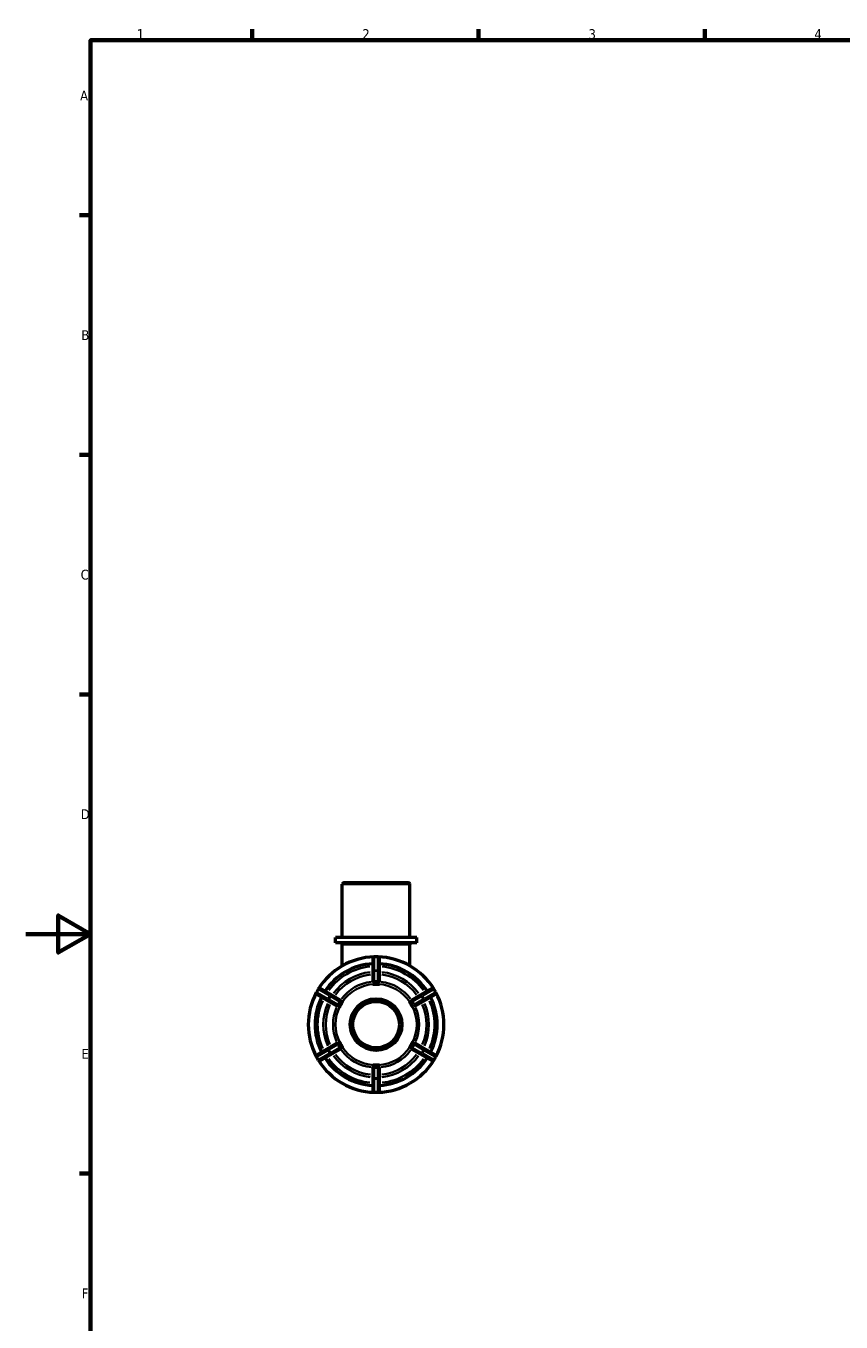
# Model space of a CAD drawing. Header units: millimetres. Extents: x 0 to 893, y -239 to 594.
# Tile 4 of 8: x 0 to 252, y 177 to 578. Entities that reach past the tile are written whole.
import ezdxf

# ---------------------------------------------------------------- set-up
doc = ezdxf.new("R2010")
doc.units = ezdxf.units.MM
for name, color, linetype, lineweight in [('Border (ANSI)', 7, 'Continuous', 70), ('Visible (ANSI)', 7, 'Continuous', 50), ('Visible Narrow (ANSI)', 7, 'Continuous', 35)]:
    doc.layers.add(name, color=color, linetype=linetype, lineweight=lineweight)
doc.styles.add('Note Text (ANSI)', font='tahoma.ttf')

# ---------------------------------------------------------------- blocks, each defined once
blk = doc.blocks.new('Borders Default Border')
at = {"layer": 'Border (ANSI)'}
for p, q in [((70.08, 574), (70.08, 577.45)), ((140.17, 574), (140.17, 577.45)), ((210.25, 574), (210.25, 577.45)), ((20, 519.75), (16.55, 519.75)), ((20, 445.5), (16.55, 445.5)), ((20, 371.25), (16.55, 371.25)), ((20, 222.75), (16.55, 222.75))]:
    blk.add_line(p, q, dxfattribs=at)
at = {"layer": 'Border (ANSI)', "flags": 128}
for points in [[(20, 20), (20, 574), (821, 574), (821, 20), (20, 20)], [(0, 297), (20, 297), (10, 302.77), (10, 291.23), (20, 297)]]:
    blk.add_lwpolyline(points, dxfattribs=at)
at = {"layer": 'Border (ANSI)', "char_height": 3.05, "attachment_point": 7, "style": 'Note Text (ANSI)'}
for s, insert in [('1', (34.35, 574.4)), ('2', (104.2, 574.4)), ('3', (174.26, 574.34)), ('4', (244.23, 574.4)), ('A', (16.78, 555.35)), ('B', (17.15, 481.1)), ('C', (16.95, 406.8)), ('D', (16.96, 332.6)), ('E', (17.21, 258.35)), ('F', (17.29, 184.1))]:
    blk.add_mtext(s, dxfattribs=dict(at, insert=insert))

msp = doc.modelspace()

# ---------------------------------------------------------------- linework, layer by layer
at = {"layer": 'Visible (ANSI)'}
for p, q in [((97.981, 295.927), (97.981, 312.447)), ((98.461, 312.927), (118.456, 312.927)), ((118.936, 295.927), (118.936, 312.447)), ((121.032, 295.927), (95.886, 295.927)), ((95.886, 294.227), (95.886, 295.927)), ((121.032, 294.227), (95.886, 294.227)), ((97.981, 287.127), (97.981, 293.747)), ((118.936, 287.127), (118.936, 293.747)), ((121.032, 294.227), (121.032, 295.927)), ((107.409, 289.447), (107.409, 285.318)), ((109.029, 289.927), (107.889, 289.927)), ((109.509, 285.318), (109.509, 289.447)), ((107.409, 285.318), (107.409, 282.332)), ((109.509, 282.332), (109.509, 285.318)), ((107.409, 281.496), (107.409, 281.498)), ((108.459, 281.496), (107.409, 281.496)), ((107.409, 281.494), (107.409, 281.496)), ((109.509, 281.496), (108.459, 281.496)), ((109.509, 281.498), (109.509, 281.496)), ((109.509, 281.496), (109.509, 281.494)), ((90.557, 279.921), (89.987, 278.934)), ((90.163, 278.278), (93.739, 276.213)), ((94.789, 278.032), (91.213, 280.097)), ((97.375, 276.539), (94.789, 278.032)), ((122.128, 278.032), (119.542, 276.539)), ((125.704, 280.097), (122.128, 278.032)), ((123.178, 276.213), (126.754, 278.278)), ((126.93, 278.934), (126.36, 279.921)), ((93.739, 276.213), (96.325, 274.72)), ((97.049, 274.302), (97.047, 274.303)), ((97.574, 275.212), (97.049, 274.302)), ((97.051, 274.301), (97.049, 274.302)), ((98.099, 276.121), (97.574, 275.212)), ((98.097, 276.122), (98.099, 276.121)), ((98.099, 276.121), (98.101, 276.12)), ((118.816, 276.12), (118.818, 276.121)), ((118.818, 276.121), (118.82, 276.122)), ((119.343, 275.212), (118.818, 276.121)), ((119.868, 274.302), (119.343, 275.212)), ((119.868, 274.302), (119.866, 274.301)), ((119.87, 274.303), (119.868, 274.302)), ((120.592, 274.72), (123.178, 276.213)), ((93.739, 261.641), (90.163, 259.577)), ((96.325, 263.134), (93.739, 261.641)), ((94.789, 259.823), (97.375, 261.316)), ((97.047, 263.551), (97.049, 263.553)), ((97.049, 263.553), (97.051, 263.554)), ((97.049, 263.553), (97.574, 262.643)), ((97.574, 262.643), (98.099, 261.734)), ((98.099, 261.734), (98.097, 261.733)), ((98.101, 261.735), (98.099, 261.734)), ((118.818, 261.734), (118.816, 261.735)), ((118.818, 261.734), (119.343, 262.643)), ((118.82, 261.733), (118.818, 261.734)), ((119.343, 262.643), (119.868, 263.553)), ((119.542, 261.316), (122.128, 259.823)), ((119.866, 263.554), (119.868, 263.553)), ((119.868, 263.553), (119.87, 263.551)), ((123.178, 261.641), (120.592, 263.134)), ((126.754, 259.577), (123.178, 261.641)), ((89.987, 258.921), (90.557, 257.934)), ((91.213, 257.758), (94.789, 259.823)), ((122.128, 259.823), (125.704, 257.758)), ((126.36, 257.934), (126.93, 258.921)), ((107.409, 256.359), (107.409, 256.361)), ((107.409, 256.359), (108.459, 256.359)), ((107.409, 256.357), (107.409, 256.359)), ((107.409, 255.523), (107.409, 252.537)), ((108.459, 256.359), (109.509, 256.359)), ((109.509, 256.361), (109.509, 256.359)), ((109.509, 256.359), (109.509, 256.357)), ((109.509, 252.537), (109.509, 255.523)), ((107.409, 252.537), (107.409, 248.407)), ((109.509, 248.407), (109.509, 252.537)), ((107.889, 247.927), (109.029, 247.927))]:
    msp.add_line(p, q, dxfattribs=at)
for radius in [8, 7.2]:
    msp.add_circle((108.459, 268.927), radius, dxfattribs=at)
for centre, radius, start, end in [((98.461, 312.447), 0.48, 90, 180), ((118.456, 312.447), 0.48, 0, 90), ((97.501, 293.747), 0.48, 0, 90), ((119.416, 293.747), 0.48, 90, 180), ((108.459, 268.927), 21, 91.8307, 148.1693), ((107.889, 289.447), 0.48, 90, 180), ((109.029, 289.447), 0.48, 0, 90), ((108.459, 268.927), 21, 31.8307, 88.1693), ((108.459, 268.927), 18.9, 93.18474, 146.81526), ((108.459, 268.927), 18.9, 33.18474, 86.81526), ((108.459, 268.927), 21, 151.8307, 208.1693), ((108.459, 268.927), 18.9, 153.18474, 206.81526), ((90.403, 278.694), 0.48, 150, 240), ((90.973, 279.681), 0.48, 60, 150), ((108.459, 268.927), 18.9, 333.18474, 26.81526), ((125.944, 279.681), 0.48, 30, 120), ((126.514, 278.694), 0.48, 300, 30), ((108.459, 268.927), 21, 331.8307, 28.1693), ((90.403, 259.161), 0.48, 120, 210), ((90.973, 258.174), 0.48, 210, 300), ((108.459, 268.927), 21, 211.8307, 268.1693), ((108.459, 268.927), 18.9, 213.18474, 266.81526), ((108.459, 268.927), 21, 271.8307, 328.1693), ((108.459, 268.927), 18.9, 273.18474, 326.81526), ((125.944, 258.174), 0.48, 240, 330), ((126.514, 259.161), 0.48, 330, 60), ((107.889, 248.407), 0.48, 180, 270), ((109.029, 248.407), 0.48, 270, 0)]:
    msp.add_arc(centre, radius, start, end, dxfattribs=at)
for points, knots in [([(107.514, 282.235), (107.489, 282.244), (107.468, 282.254), (107.424, 282.285), (107.41, 282.307), (107.409, 282.328), (107.409, 282.329), (107.409, 282.331), (107.409, 282.332)], [0.305992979, 0.305992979, 0.305992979, 0.305992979, 0.320067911, 0.320067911, 0.344399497, 0.344399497, 0.344399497, 0.346190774, 0.346190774, 0.346190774, 0.346190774]), ([(107.889, 282.137), (107.888, 282.137), (107.888, 282.137), (107.857, 282.135), (107.826, 282.136), (107.754, 282.148), (107.715, 282.16), (107.623, 282.191), (107.567, 282.216), (107.518, 282.234), (107.516, 282.234), (107.514, 282.235)], [-0.078253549, -0.078253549, -0.078253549, -0.078253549, -0.078232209, -0.078232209, -0.066687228, -0.066687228, -0.050429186, -0.050429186, -0.023665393, -0.023665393, -0.022735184, -0.022735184, -0.022735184, -0.022735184]), ([(109.029, 282.137), (108.833, 282.15), (108.64, 282.156), (108.459, 282.156), (108.277, 282.156), (108.084, 282.15), (107.889, 282.137)], [-0.05443172, -0.05443172, -0.05443172, -0.05443172, 0, 0, 0, 0.05443172, 0.05443172, 0.05443172, 0.05443172]), ([(109.403, 282.235), (109.359, 282.219), (109.306, 282.197), (109.22, 282.165), (109.184, 282.153), (109.117, 282.14), (109.088, 282.136), (109.048, 282.136), (109.038, 282.136), (109.029, 282.137)], [-0.133002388, -0.133002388, -0.133002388, -0.133002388, -0.107424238, -0.107424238, -0.091795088, -0.091795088, -0.080811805, -0.080811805, -0.077259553, -0.077259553, -0.077259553, -0.077259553]), ([(109.509, 282.332), (109.509, 282.331), (109.508, 282.329), (109.508, 282.328), (109.507, 282.307), (109.493, 282.285), (109.449, 282.254), (109.428, 282.244), (109.403, 282.235)], [0.34260822, 0.34260822, 0.34260822, 0.34260822, 0.344399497, 0.344399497, 0.344399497, 0.368731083, 0.368731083, 0.382806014, 0.382806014, 0.382806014, 0.382806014]), ([(96.462, 274.763), (96.441, 274.746), (96.422, 274.733), (96.373, 274.71), (96.348, 274.709), (96.329, 274.718), (96.327, 274.719), (96.326, 274.72), (96.325, 274.72)], [0.305992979, 0.305992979, 0.305992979, 0.305992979, 0.320067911, 0.320067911, 0.344399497, 0.344399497, 0.344399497, 0.346190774, 0.346190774, 0.346190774, 0.346190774]), ([(96.734, 275.038), (96.721, 275.011), (96.704, 274.986), (96.655, 274.924), (96.62, 274.892), (96.544, 274.829), (96.498, 274.794), (96.462, 274.763)], [-0.078441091, -0.078441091, -0.078441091, -0.078441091, -0.067340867, -0.067340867, -0.048506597, -0.048506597, -0.022744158, -0.022744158, -0.022744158, -0.022744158]), ([(97.304, 276.026), (97.194, 275.863), (97.093, 275.699), (97.002, 275.542), (96.911, 275.385), (96.82, 275.215), (96.734, 275.038)], [-0.05443172, -0.05443172, -0.05443172, -0.05443172, 0, 0, 0, 0.05443172, 0.05443172, 0.05443172, 0.05443172]), ([(97.406, 276.399), (97.4, 276.368), (97.395, 276.333), (97.382, 276.245), (97.373, 276.189), (97.346, 276.105), (97.334, 276.075), (97.313, 276.039), (97.308, 276.032), (97.304, 276.026)], [-0.135930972, -0.135930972, -0.135930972, -0.135930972, -0.119033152, -0.119033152, -0.095348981, -0.095348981, -0.082223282, -0.082223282, -0.079089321, -0.079089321, -0.079089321, -0.079089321]), ([(97.375, 276.539), (97.376, 276.538), (97.377, 276.538), (97.379, 276.537), (97.396, 276.525), (97.408, 276.502), (97.412, 276.449), (97.411, 276.425), (97.406, 276.399)], [0.34260822, 0.34260822, 0.34260822, 0.34260822, 0.344399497, 0.344399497, 0.344399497, 0.368731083, 0.368731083, 0.382806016, 0.382806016, 0.382806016, 0.382806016]), ([(119.511, 276.399), (119.506, 276.425), (119.505, 276.449), (119.509, 276.502), (119.521, 276.525), (119.539, 276.537), (119.54, 276.538), (119.541, 276.538), (119.542, 276.539)], [0.305992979, 0.305992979, 0.305992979, 0.305992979, 0.320067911, 0.320067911, 0.344399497, 0.344399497, 0.344399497, 0.346190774, 0.346190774, 0.346190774, 0.346190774]), ([(119.613, 276.026), (119.596, 276.051), (119.582, 276.078), (119.554, 276.15), (119.544, 276.196), (119.527, 276.293), (119.52, 276.351), (119.511, 276.399)], [-0.082814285, -0.082814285, -0.082814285, -0.082814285, -0.070252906, -0.070252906, -0.050507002, -0.050507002, -0.023123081, -0.023123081, -0.023123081, -0.023123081]), ([(120.183, 275.038), (120.097, 275.215), (120.006, 275.385), (119.915, 275.542), (119.824, 275.699), (119.723, 275.863), (119.613, 276.026)], [0.83925925, 0.83925925, 0.83925925, 0.83925925, 0.89369097, 0.89369097, 0.89369097, 0.94812268, 0.94812268, 0.94812268, 0.94812268]), ([(120.455, 274.763), (120.451, 274.767), (120.447, 274.771), (120.406, 274.804), (120.363, 274.836), (120.297, 274.893), (120.271, 274.917), (120.228, 274.966), (120.21, 274.989), (120.191, 275.023), (120.187, 275.03), (120.183, 275.038)], [-0.135502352, -0.135502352, -0.135502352, -0.135502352, -0.132351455, -0.132351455, -0.107741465, -0.107741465, -0.092685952, -0.092685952, -0.08153942, -0.08153942, -0.078145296, -0.078145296, -0.078145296, -0.078145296]), ([(120.592, 274.72), (120.591, 274.72), (120.59, 274.719), (120.588, 274.718), (120.569, 274.709), (120.544, 274.71), (120.495, 274.733), (120.476, 274.746), (120.455, 274.763)], [0.34260822, 0.34260822, 0.34260822, 0.34260822, 0.344399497, 0.344399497, 0.344399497, 0.368731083, 0.368731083, 0.382806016, 0.382806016, 0.382806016, 0.382806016]), ([(96.325, 263.134), (96.326, 263.135), (96.327, 263.136), (96.329, 263.136), (96.348, 263.145), (96.373, 263.145), (96.422, 263.122), (96.441, 263.109), (96.462, 263.091)], [0.34260822, 0.34260822, 0.34260822, 0.34260822, 0.344399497, 0.344399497, 0.344399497, 0.368731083, 0.368731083, 0.382806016, 0.382806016, 0.382806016, 0.382806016]), ([(96.462, 263.091), (96.466, 263.088), (96.47, 263.084), (96.511, 263.051), (96.554, 263.018), (96.62, 262.962), (96.647, 262.938), (96.69, 262.888), (96.707, 262.866), (96.726, 262.832), (96.73, 262.824), (96.734, 262.816)], [-0.135502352, -0.135502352, -0.135502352, -0.135502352, -0.132351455, -0.132351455, -0.107741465, -0.107741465, -0.092685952, -0.092685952, -0.08153942, -0.08153942, -0.078145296, -0.078145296, -0.078145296, -0.078145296]), ([(96.734, 262.816), (96.82, 262.64), (96.911, 262.47), (97.002, 262.313), (97.093, 262.156), (97.194, 261.992), (97.304, 261.829)], [0.83925925, 0.83925925, 0.83925925, 0.83925925, 0.89369097, 0.89369097, 0.89369097, 0.94812268, 0.94812268, 0.94812268, 0.94812268]), ([(97.304, 261.829), (97.321, 261.804), (97.335, 261.777), (97.363, 261.704), (97.373, 261.659), (97.39, 261.562), (97.397, 261.504), (97.406, 261.456)], [-0.082814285, -0.082814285, -0.082814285, -0.082814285, -0.070252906, -0.070252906, -0.050507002, -0.050507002, -0.023123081, -0.023123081, -0.023123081, -0.023123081]), ([(97.406, 261.456), (97.411, 261.429), (97.412, 261.406), (97.408, 261.352), (97.396, 261.33), (97.379, 261.318), (97.377, 261.317), (97.376, 261.316), (97.375, 261.316)], [0.305992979, 0.305992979, 0.305992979, 0.305992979, 0.320067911, 0.320067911, 0.344399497, 0.344399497, 0.344399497, 0.346190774, 0.346190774, 0.346190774, 0.346190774]), ([(119.542, 261.316), (119.541, 261.316), (119.54, 261.317), (119.539, 261.318), (119.521, 261.33), (119.509, 261.352), (119.505, 261.406), (119.506, 261.429), (119.511, 261.456)], [0.34260822, 0.34260822, 0.34260822, 0.34260822, 0.344399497, 0.344399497, 0.344399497, 0.368731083, 0.368731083, 0.382806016, 0.382806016, 0.382806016, 0.382806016]), ([(119.511, 261.456), (119.517, 261.486), (119.522, 261.522), (119.535, 261.609), (119.544, 261.666), (119.571, 261.75), (119.583, 261.78), (119.604, 261.816), (119.609, 261.822), (119.613, 261.829)], [-0.135930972, -0.135930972, -0.135930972, -0.135930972, -0.119033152, -0.119033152, -0.095348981, -0.095348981, -0.082223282, -0.082223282, -0.079089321, -0.079089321, -0.079089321, -0.079089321]), ([(119.613, 261.829), (119.723, 261.992), (119.824, 262.156), (119.915, 262.313), (120.006, 262.47), (120.097, 262.64), (120.183, 262.816)], [-0.05443172, -0.05443172, -0.05443172, -0.05443172, 0, 0, 0, 0.05443172, 0.05443172, 0.05443172, 0.05443172]), ([(120.183, 262.816), (120.197, 262.844), (120.213, 262.869), (120.262, 262.931), (120.297, 262.962), (120.373, 263.026), (120.419, 263.061), (120.455, 263.091)], [-0.078441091, -0.078441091, -0.078441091, -0.078441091, -0.067340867, -0.067340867, -0.048506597, -0.048506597, -0.022744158, -0.022744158, -0.022744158, -0.022744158]), ([(120.455, 263.091), (120.476, 263.109), (120.495, 263.122), (120.544, 263.145), (120.569, 263.145), (120.588, 263.136), (120.59, 263.136), (120.591, 263.135), (120.592, 263.134)], [0.305992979, 0.305992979, 0.305992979, 0.305992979, 0.320067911, 0.320067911, 0.344399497, 0.344399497, 0.344399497, 0.346190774, 0.346190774, 0.346190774, 0.346190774]), ([(107.409, 255.523), (107.409, 255.524), (107.409, 255.526), (107.409, 255.527), (107.41, 255.548), (107.424, 255.57), (107.468, 255.6), (107.489, 255.611), (107.514, 255.62)], [0.34260822, 0.34260822, 0.34260822, 0.34260822, 0.344399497, 0.344399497, 0.344399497, 0.368731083, 0.368731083, 0.382806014, 0.382806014, 0.382806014, 0.382806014]), ([(107.514, 255.62), (107.559, 255.636), (107.611, 255.658), (107.697, 255.689), (107.734, 255.701), (107.8, 255.715), (107.829, 255.719), (107.869, 255.719), (107.879, 255.719), (107.889, 255.718)], [-0.133002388, -0.133002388, -0.133002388, -0.133002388, -0.107424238, -0.107424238, -0.091795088, -0.091795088, -0.080811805, -0.080811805, -0.077259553, -0.077259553, -0.077259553, -0.077259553]), ([(107.889, 255.718), (108.084, 255.705), (108.277, 255.699), (108.459, 255.699), (108.64, 255.699), (108.833, 255.705), (109.029, 255.718)], [0.83925925, 0.83925925, 0.83925925, 0.83925925, 0.89369097, 0.89369097, 0.89369097, 0.94812268, 0.94812268, 0.94812268, 0.94812268]), ([(109.029, 255.718), (109.029, 255.718), (109.029, 255.718), (109.06, 255.72), (109.091, 255.718), (109.163, 255.707), (109.202, 255.695), (109.294, 255.663), (109.35, 255.639), (109.399, 255.621), (109.401, 255.62), (109.403, 255.62)], [-0.078253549, -0.078253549, -0.078253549, -0.078253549, -0.078232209, -0.078232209, -0.066687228, -0.066687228, -0.050429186, -0.050429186, -0.023665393, -0.023665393, -0.022735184, -0.022735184, -0.022735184, -0.022735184]), ([(109.403, 255.62), (109.428, 255.611), (109.449, 255.6), (109.493, 255.57), (109.507, 255.548), (109.508, 255.527), (109.508, 255.526), (109.509, 255.524), (109.509, 255.523)], [0.305992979, 0.305992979, 0.305992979, 0.305992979, 0.320067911, 0.320067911, 0.344399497, 0.344399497, 0.344399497, 0.346190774, 0.346190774, 0.346190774, 0.346190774])]:
    msp.add_open_spline(points, degree=3, knots=knots, dxfattribs=at)
for points in [[(107.409, 281.498), (107.765, 281.495), (108.126, 281.496), (108.459, 281.496)], [(108.459, 281.496), (108.121, 281.496), (107.768, 281.496), (107.409, 281.494)], [(108.459, 281.496), (108.791, 281.496), (109.152, 281.495), (109.509, 281.498)], [(109.509, 281.494), (109.149, 281.496), (108.796, 281.496), (108.459, 281.496)], [(97.047, 274.303), (97.228, 274.611), (97.408, 274.924), (97.574, 275.212)], [(97.574, 275.212), (97.405, 274.919), (97.228, 274.614), (97.051, 274.301)], [(97.574, 275.212), (97.74, 275.499), (97.922, 275.811), (98.097, 276.122)], [(98.101, 276.12), (97.919, 275.81), (97.743, 275.504), (97.574, 275.212)], [(119.343, 275.212), (119.174, 275.504), (118.999, 275.81), (118.816, 276.12)], [(118.82, 276.122), (118.995, 275.811), (119.177, 275.499), (119.343, 275.212)], [(119.343, 275.212), (119.509, 274.924), (119.689, 274.611), (119.87, 274.303)], [(119.866, 274.301), (119.689, 274.614), (119.512, 274.919), (119.343, 275.212)], [(97.574, 262.643), (97.408, 262.931), (97.228, 263.244), (97.047, 263.551)], [(97.051, 263.554), (97.228, 263.241), (97.405, 262.936), (97.574, 262.643)], [(97.574, 262.643), (97.743, 262.351), (97.919, 262.045), (98.101, 261.735)], [(98.097, 261.733), (97.922, 262.043), (97.74, 262.355), (97.574, 262.643)], [(118.816, 261.735), (118.999, 262.045), (119.174, 262.351), (119.343, 262.643)], [(119.343, 262.643), (119.177, 262.355), (118.995, 262.043), (118.82, 261.733)], [(119.343, 262.643), (119.512, 262.936), (119.689, 263.241), (119.866, 263.554)], [(119.87, 263.551), (119.689, 263.244), (119.509, 262.931), (119.343, 262.643)], [(107.409, 256.361), (107.768, 256.358), (108.121, 256.359), (108.459, 256.359)], [(108.459, 256.359), (108.126, 256.359), (107.765, 256.36), (107.409, 256.357)], [(108.459, 256.359), (108.796, 256.359), (109.149, 256.358), (109.509, 256.361)], [(109.509, 256.357), (109.152, 256.36), (108.791, 256.359), (108.459, 256.359)]]:
    msp.add_open_spline(points, degree=3, dxfattribs=at)
at = {"layer": 'Visible Narrow (ANSI)'}
for p, q in [((118.807, 312.447), (98.11, 312.447)), ((118.807, 293.747), (98.11, 293.747)), ((107.889, 289.927), (107.889, 289.869)), ((107.889, 285.94), (107.889, 289.657)), ((107.946, 289.863), (108.972, 289.863)), ((109.029, 289.869), (109.029, 289.927)), ((109.029, 289.657), (109.029, 285.94)), ((107.889, 285.727), (107.889, 285.554)), ((107.889, 282.307), (107.889, 285.372)), ((108.972, 285.734), (107.946, 285.734)), ((107.946, 285.542), (108.972, 285.542)), ((109.029, 285.554), (109.029, 285.727)), ((109.029, 285.372), (109.029, 282.307)), ((89.987, 278.934), (90.037, 278.905)), ((90.071, 278.951), (90.584, 279.839)), ((93.44, 276.94), (90.221, 278.798)), ((90.607, 279.892), (90.557, 279.921)), ((90.791, 279.786), (94.01, 277.928)), ((94.16, 277.775), (93.647, 276.886)), ((93.813, 276.791), (94.326, 277.679)), ((94.344, 277.734), (94.195, 277.821)), ((94.502, 277.643), (97.156, 276.111)), ((119.761, 276.111), (122.415, 277.643)), ((122.722, 277.821), (122.573, 277.734)), ((122.591, 277.679), (123.104, 276.791)), ((123.27, 276.886), (122.757, 277.775)), ((122.907, 277.928), (126.126, 279.786)), ((126.696, 278.798), (123.477, 276.94)), ((126.36, 279.921), (126.31, 279.892)), ((126.333, 279.839), (126.846, 278.951)), ((126.88, 278.905), (126.93, 278.934)), ((93.625, 276.834), (93.774, 276.747)), ((96.586, 275.124), (93.932, 276.656)), ((122.985, 276.656), (120.331, 275.124)), ((123.143, 276.747), (123.292, 276.834)), ((93.932, 261.199), (96.586, 262.731)), ((97.156, 261.744), (94.502, 260.211)), ((122.415, 260.211), (119.761, 261.744)), ((120.331, 262.731), (122.985, 261.199)), ((90.037, 258.95), (89.987, 258.921)), ((90.584, 258.015), (90.071, 258.904)), ((90.221, 259.056), (93.44, 260.915)), ((90.557, 257.934), (90.607, 257.963)), ((94.01, 259.927), (90.791, 258.069)), ((93.774, 261.108), (93.625, 261.021)), ((93.647, 260.968), (94.16, 260.08)), ((94.326, 260.176), (93.813, 261.064)), ((94.195, 260.034), (94.344, 260.12)), ((122.573, 260.12), (122.722, 260.034)), ((123.104, 261.064), (122.591, 260.176)), ((122.757, 260.08), (123.27, 260.968)), ((126.126, 258.069), (122.907, 259.927)), ((123.292, 261.021), (123.143, 261.108)), ((123.477, 260.915), (126.696, 259.056)), ((126.31, 257.963), (126.36, 257.934)), ((126.846, 258.904), (126.333, 258.015)), ((126.93, 258.921), (126.88, 258.95)), ((107.889, 252.483), (107.889, 255.548)), ((109.029, 255.548), (109.029, 252.483)), ((107.889, 252.301), (107.889, 252.128)), ((107.889, 248.198), (107.889, 251.914)), ((108.972, 252.313), (107.946, 252.313)), ((107.946, 252.121), (108.972, 252.121)), ((109.029, 252.128), (109.029, 252.301)), ((109.029, 251.914), (109.029, 248.198)), ((107.889, 247.986), (107.889, 247.928)), ((108.972, 247.992), (107.946, 247.992)), ((109.029, 247.928), (109.029, 247.986))]:
    msp.add_line(p, q, dxfattribs=at)
for radius, start, end in [(18.1, 95.99309, 144.00691), (18.1, 35.99309, 84.00691), (16.364, 96.31106, 143.68894), (15.591, 96.47541, 143.52459), (13.341, 96.65259, 143.34741), (12.568, 93, 147), (12.568, 33, 87), (13.341, 36.65259, 83.34741), (15.591, 36.47541, 83.52459), (16.364, 36.31106, 83.68894), (18.1, 155.99309, 204.00691), (16.364, 156.31106, 203.68894), (15.591, 156.47541, 203.52459), (13.341, 156.65259, 203.34741), (12.568, 153, 207), (12.568, 333, 27), (13.341, 336.65259, 23.34741), (15.591, 336.47541, 23.52459), (16.364, 336.31106, 23.68894), (18.1, 335.99309, 24.00691), (12.568, 213, 267), (12.568, 273, 327), (18.1, 215.99309, 264.00691), (16.364, 216.31106, 263.68894), (15.591, 216.47541, 263.52459), (13.341, 216.65259, 263.34741), (13.341, 276.65259, 323.34741), (15.591, 276.47541, 323.52459), (16.364, 276.31106, 323.68894), (18.1, 275.99309, 324.00691)]:
    msp.add_arc((108.459, 268.927), radius, start, end, dxfattribs=at)
for centre, major_axis, ratio, start_param, end_param in [((107.889, 289.447), (-0.48, 0), 0.8660254, 4.7909288, 6.2046455), ((109.029, 289.447), (0.48, 0), 0.8660254, 0.0785398, 1.4922565), ((107.889, 285.318), (-0.48, 0), 0.8660254, 4.7909288, 6.2046455), ((107.889, 285.318), (-0.48, 0), 0.4667097, 4.7909288, 6.2046455), ((109.029, 285.318), (0.48, 0), 0.8660254, 0.0785398, 1.4922565), ((109.029, 285.318), (0.48, 0), 0.4667097, 0.0785398, 1.4922565), ((90.403, 278.694), (-0.24, -0.416), 0.8660254, 4.7909288, 6.2046455), ((90.973, 279.681), (0.24, 0.416), 0.8660254, 0.0785398, 1.4922565), ((94.549, 277.616), (0.24, 0.416), 0.8660254, 0.0785398, 1.4922565), ((94.549, 277.616), (0.24, 0.416), 0.4667097, 0.0785398, 1.4922565), ((122.368, 277.616), (-0.24, 0.416), 0.4667097, 4.7909288, 6.2046455), ((122.368, 277.616), (-0.24, 0.416), 0.8660254, 4.7909288, 6.2046455), ((125.944, 279.681), (-0.24, 0.416), 0.8660254, 4.7909288, 6.2046455), ((126.514, 278.694), (0.24, -0.416), 0.8660254, 0.0785398, 1.4922565), ((93.979, 276.629), (-0.24, -0.416), 0.8660254, 4.7909288, 6.2046455), ((93.979, 276.629), (-0.24, -0.416), 0.4667097, 4.7909288, 6.2046455), ((122.938, 276.629), (0.24, -0.416), 0.4667097, 0.0785398, 1.4922565), ((122.938, 276.629), (0.24, -0.416), 0.8660254, 0.0785398, 1.4922565), ((93.979, 261.226), (-0.24, 0.416), 0.8660254, 0.0785398, 1.4922565), ((93.979, 261.226), (-0.24, 0.416), 0.4667097, 0.0785398, 1.4922565), ((122.938, 261.226), (0.24, 0.416), 0.4667097, 4.7909288, 6.2046455), ((122.938, 261.226), (0.24, 0.416), 0.8660254, 4.7909288, 6.2046455), ((90.403, 259.161), (-0.24, 0.416), 0.8660254, 0.0785398, 1.4922565), ((90.973, 258.174), (0.24, -0.416), 0.8660254, 4.7909288, 6.2046455), ((94.549, 260.238), (0.24, -0.416), 0.8660254, 4.7909288, 6.2046455), ((94.549, 260.238), (0.24, -0.416), 0.4667097, 4.7909288, 6.2046455), ((122.368, 260.238), (-0.24, -0.416), 0.4667097, 0.0785398, 1.4922565), ((122.368, 260.238), (-0.24, -0.416), 0.8660254, 0.0785398, 1.4922565), ((125.944, 258.174), (-0.24, -0.416), 0.8660254, 0.0785398, 1.4922565), ((126.514, 259.161), (0.24, 0.416), 0.8660254, 4.7909288, 6.2046455), ((107.889, 252.537), (-0.48, 0), 0.4667097, 0.0785398, 1.4922565), ((107.889, 252.537), (-0.48, 0), 0.8660254, 0.0785398, 1.4922565), ((109.029, 252.537), (0.48, 0), 0.4667097, 4.7909288, 6.2046455), ((109.029, 252.537), (0.48, 0), 0.8660254, 4.7909288, 6.2046455), ((107.889, 248.407), (-0.48, 0), 0.8660254, 0.0785398, 1.4922565), ((109.029, 248.407), (0.48, 0), 0.8660254, 4.7909288, 6.2046455)]:
    msp.add_ellipse(centre, major_axis=major_axis, ratio=ratio, start_param=start_param, end_param=end_param, dxfattribs=at)

# ---------------------------------------------------------------- block references
msp.add_blockref('Borders Default Border', (0, 0))

doc.saveas('drawing.dxf')
